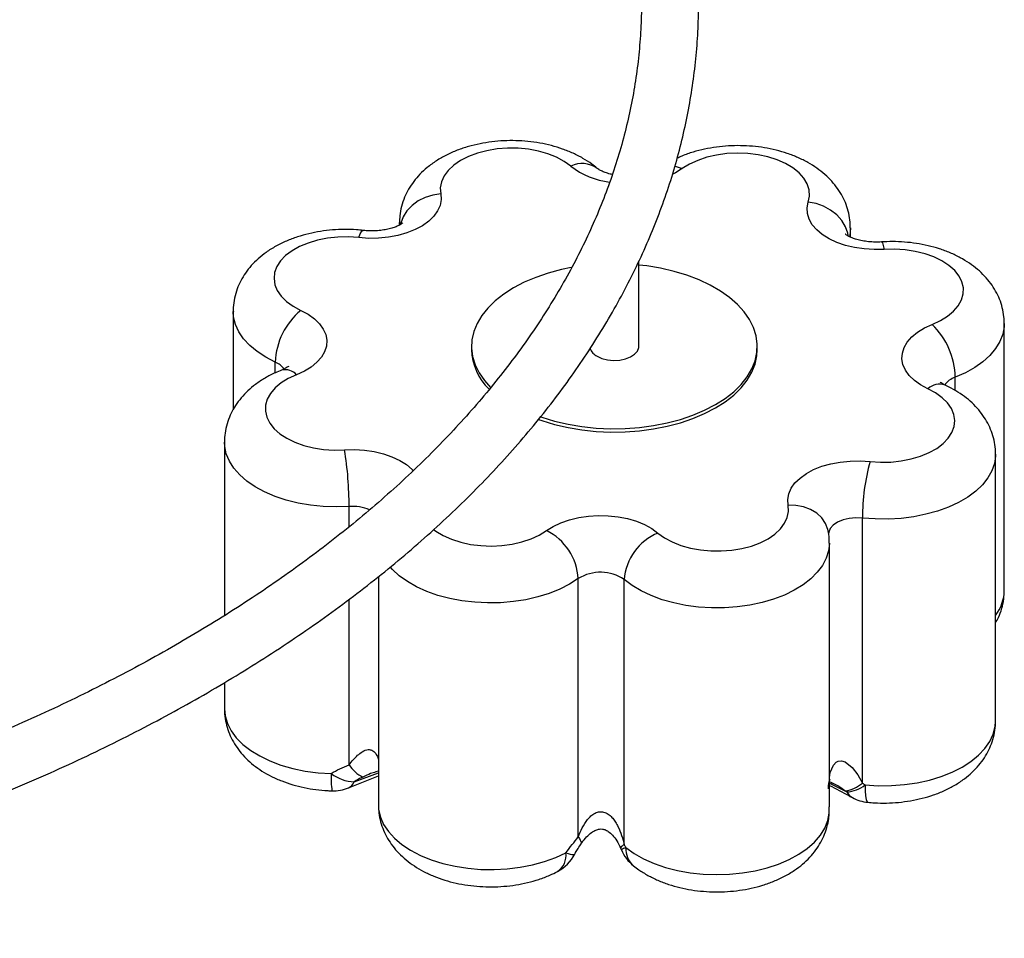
# Paper-space layout '_Isométrica' of a CAD drawing. Header units: millimetres. Extents: x -1398 to -430, y -1129 to 262.
# Tile 5 of 7: x -672 to -430, y -974 to -749. Entities that reach past the tile are written whole.
import ezdxf

# ---------------------------------------------------------------- set-up
doc = ezdxf.new("R2010")
doc.units = ezdxf.units.MM

psp = doc.layouts.new('_Isométrica')

# ---------------------------------------------------------------- linework, layer by layer
at = {"color": 8, "linetype": 'Continuous', "lineweight": 25}
for p, q in [((-578.52, -799.43), (-578.53, -798.92)), ((-608.93, -835.7), (-608.93, -833.09)), ((-442.41, -840.05), (-442.41, -836.79)), ((-590.86, -873.45), (-590.86, -868.48)), ((-590.86, -931.76), (-590.86, -891.21)), ((-589.61, -935.92), (-583.69, -933.72)), ((-473.33, -936.19), (-468.97, -938.38)), ((-473.28, -943.56), (-473.26, -942.01)), ((-473.3, -944.13), (-473.28, -943.56)), ((-473.27, -943.58), (-473.28, -943.56))]:
    psp.add_line(p, q, dxfattribs=at)
at = {"color": 7, "linetype": 'Continuous', "lineweight": 25}
for p, q in [((-578.53, -798.93), (-578.53, -799.52)), ((-468.08, -802.48), (-468.08, -800.17)), ((-519.89, -829.21), (-519.89, -808.38)), ((-619.25, -820.69), (-619.25, -844.76)), ((-430.39, -889), (-430.39, -823.67)), ((-560.89, -829.21), (-560.89, -830.02)), ((-490.89, -830.02), (-490.89, -829.21)), ((-621.39, -852.7), (-621.39, -895.19)), ((-432.52, -921.01), (-432.52, -855.68)), ((-465.15, -936.23), (-465.15, -871.28)), ((-473.24, -942.01), (-473.24, -877.44)), ((-583.69, -885.65), (-583.69, -941.53)), ((-534.72, -949.41), (-534.72, -886.13)), ((-523.47, -951.34), (-523.47, -886.38)), ((-621.39, -911.63), (-621.39, -918.03)), ((-584.2, -933.38), (-583.69, -933.23)), ((-591.02, -937.4), (-583.69, -934.46)), ((-584.18, -933.45), (-584.35, -933.5)), ((-524.37, -952.1), (-524.07, -952.78))]:
    psp.add_line(p, q, dxfattribs=at)
at = {"color": 7, "linetype": 'Continuous', "lineweight": 25, "flags": 128}
for points in [[(-536.57, -785.08), (-538.17, -783.91), (-540.06, -782.9), (-542.18, -782.05), (-544.49, -781.4), (-546.95, -780.94), (-549.49, -780.7), (-552.07, -780.68), (-554.62, -780.88), (-557.1, -781.29), (-559.45, -781.91), (-561.61, -782.72), (-563.54, -783.7), (-565.2, -784.84), (-566.56, -786.11), (-567.58, -787.47), (-568.23, -788.91), (-568.52, -790.39), (-568.42, -791.88)], [(-478.39, -793.88), (-478.1, -792.4), (-478.18, -790.92), (-478.65, -789.45), (-479.48, -788.04), (-480.66, -786.72), (-482.17, -785.51), (-483.96, -784.45), (-486.01, -783.54), (-488.27, -782.82), (-490.68, -782.3), (-493.2, -781.99), (-495.78, -781.9), (-498.35, -782.02), (-500.86, -782.37), (-503.25, -782.92), (-505.48, -783.67), (-507.49, -784.6), (-509.25, -785.69)], [(-568.42, -791.88), (-568.33, -793.29), (-568.59, -794.69), (-569.19, -796.06), (-570.12, -797.36), (-571.37, -798.57), (-572.91, -799.67), (-574.7, -800.62), (-576.71, -801.42), (-578.9, -802.05), (-581.22, -802.48), (-583.62, -802.73), (-586.06, -802.77), (-588.49, -802.6)], [(-459.81, -805.47), (-462.25, -805.52), (-464.68, -805.37), (-467.05, -805.02), (-469.3, -804.49), (-471.4, -803.77), (-473.3, -802.88), (-474.96, -801.84), (-476.34, -800.68), (-477.43, -799.42), (-478.18, -798.08), (-478.6, -796.69), (-478.67, -795.28), (-478.39, -793.88)], [(-588.49, -802.6), (-591.05, -802.43), (-593.63, -802.48), (-596.16, -802.75), (-598.6, -803.23), (-600.89, -803.92), (-602.99, -804.78), (-604.84, -805.82), (-606.4, -807), (-607.65, -808.31), (-608.55, -809.7), (-609.09, -811.16), (-609.25, -812.64), (-609.03, -814.12), (-608.44, -815.57), (-607.48, -816.95), (-606.18, -818.24), (-604.57, -819.4), (-602.69, -820.42)], [(-448.03, -823.86), (-446.02, -822.93), (-444.26, -821.84), (-442.79, -820.62), (-441.65, -819.28), (-440.87, -817.87), (-440.45, -816.4), (-440.42, -814.91), (-440.76, -813.43), (-441.47, -812), (-442.54, -810.65), (-443.95, -809.4), (-445.65, -808.28), (-447.62, -807.33), (-449.81, -806.54), (-452.18, -805.96), (-454.68, -805.58), (-457.24, -805.41), (-459.81, -805.47)], [(-536.47, -809.95), (-538.85, -810.44), (-542.08, -811.29), (-545.13, -812.33), (-547.99, -813.54), (-550.62, -814.91), (-553, -816.43), (-555.1, -818.08), (-556.9, -819.84), (-558.38, -821.7), (-559.53, -823.64), (-560.33, -825.63), (-560.78, -827.66), (-560.88, -829.71), (-560.61, -831.75), (-559.98, -833.76), (-559.01, -835.73), (-557.7, -837.63), (-556.24, -839.27)], [(-540.52, -847.56), (-537.22, -848.32), (-533.82, -848.89), (-530.33, -849.25), (-526.79, -849.4), (-523.25, -849.35), (-519.73, -849.1), (-516.28, -848.63), (-512.92, -847.97), (-509.7, -847.12), (-506.64, -846.08), (-503.78, -844.87), (-501.15, -843.5), (-498.77, -841.98), (-496.67, -840.33), (-494.87, -838.57), (-493.39, -836.71), (-492.24, -834.77), (-491.44, -832.78), (-490.99, -830.75), (-490.9, -828.7), (-491.16, -826.66), (-491.79, -824.65), (-492.76, -822.68), (-494.08, -820.78), (-495.72, -818.97), (-497.66, -817.26), (-499.9, -815.67), (-502.41, -814.22), (-505.16, -812.93), (-508.12, -811.8), (-511.26, -810.85), (-514.55, -810.09), (-517.96, -809.53), (-519.89, -809.3)], [(-602.69, -820.42), (-600.89, -821.37), (-599.36, -822.47), (-598.11, -823.68), (-597.18, -824.98), (-596.57, -826.35), (-596.32, -827.75), (-596.41, -829.16), (-596.85, -830.54), (-597.64, -831.88), (-598.74, -833.14), (-600.15, -834.29), (-601.82, -835.31), (-603.74, -836.19)], [(-449.09, -839.63), (-450.88, -838.67), (-452.41, -837.58), (-453.66, -836.36), (-454.6, -835.06), (-455.2, -833.7), (-455.45, -832.29), (-455.36, -830.89), (-454.92, -829.5), (-454.14, -828.17), (-453.03, -826.91), (-451.63, -825.76), (-449.95, -824.73), (-448.03, -823.86)], [(-530.13, -831.66), (-528.94, -832.19), (-527.56, -832.53), (-526.08, -832.67), (-524.58, -832.59), (-523.16, -832.29), (-521.92, -831.8), (-520.92, -831.15), (-520.24, -830.38), (-519.91, -829.53), (-519.89, -829.21)], [(-540.52, -848.38), (-537.22, -849.14), (-533.82, -849.7), (-530.33, -850.06), (-526.79, -850.22), (-523.25, -850.17), (-519.73, -849.91), (-516.28, -849.45), (-512.92, -848.79), (-509.7, -847.94), (-506.64, -846.9), (-503.78, -845.69), (-501.15, -844.32), (-498.77, -842.8), (-496.67, -841.15), (-494.87, -839.39), (-493.39, -837.53), (-492.24, -835.59), (-491.44, -833.6), (-490.99, -831.57), (-490.89, -830.02)], [(-603.74, -836.19), (-605.76, -837.11), (-607.52, -838.2), (-608.98, -839.43), (-610.12, -840.76), (-610.9, -842.18), (-611.32, -843.65), (-611.36, -845.14), (-611.01, -846.61), (-610.3, -848.04), (-609.23, -849.4), (-607.83, -850.64), (-606.12, -851.76), (-604.15, -852.72), (-601.96, -853.5), (-599.59, -854.09), (-597.1, -854.47), (-594.53, -854.63), (-591.96, -854.58)], [(-463.28, -857.44), (-460.72, -857.61), (-458.15, -857.56), (-455.61, -857.29), (-453.17, -856.81), (-450.88, -856.13), (-448.79, -855.26), (-446.94, -854.22), (-445.37, -853.04), (-444.13, -851.74), (-443.22, -850.34), (-442.69, -848.89), (-442.52, -847.4), (-442.74, -845.92), (-443.34, -844.47), (-444.29, -843.09), (-445.59, -841.8), (-447.2, -840.64), (-449.09, -839.63)], [(-544.49, -847.14), (-543.66, -847.43), (-540.52, -848.38)], [(-543.96, -846.51), (-543.66, -846.61), (-540.52, -847.56)], [(-483.35, -868.17), (-483.44, -866.76), (-483.19, -865.36), (-482.58, -863.99), (-481.65, -862.69), (-480.4, -861.48), (-478.87, -860.38), (-477.08, -859.42), (-475.06, -858.62), (-472.88, -858), (-470.56, -857.56), (-468.15, -857.32), (-465.71, -857.28), (-463.28, -857.44)], [(-515.21, -874.97), (-513.6, -876.13), (-511.72, -877.15), (-509.6, -877.99), (-507.28, -878.65), (-504.83, -879.1), (-502.28, -879.34), (-499.71, -879.36), (-497.15, -879.17), (-494.67, -878.75), (-492.33, -878.14), (-490.16, -877.33), (-488.23, -876.34), (-486.57, -875.2), (-485.21, -873.94), (-484.2, -872.57), (-483.54, -871.13), (-483.25, -869.65), (-483.35, -868.17)], [(-542.53, -874.36), (-540.87, -873.32), (-538.97, -872.44), (-536.87, -871.72), (-534.62, -871.18), (-532.25, -870.83), (-529.82, -870.68), (-527.38, -870.74), (-524.98, -870.99), (-522.67, -871.44), (-520.49, -872.08), (-518.5, -872.89), (-516.72, -873.86), (-515.21, -874.97)], [(-523.08, -952.02), (-521.05, -953.47), (-518.73, -954.77), (-516.17, -955.91), (-513.39, -956.86), (-510.44, -957.62), (-507.35, -958.18), (-504.18, -958.52), (-500.95, -958.64), (-497.73, -958.55), (-494.54, -958.23), (-491.44, -957.71), (-488.47, -956.97), (-485.67, -956.04), (-483.07, -954.93), (-480.72, -953.65), (-478.65, -952.22), (-476.88, -950.66), (-475.44, -948.99), (-474.35, -947.23), (-473.63, -945.41), (-473.28, -943.56)]]:
    psp.add_lwpolyline(points, dxfattribs=at)
at = {"color": 8, "linetype": 'Continuous', "lineweight": 25, "flags": 128}
for points in [[(-509.25, -785.69), (-510.9, -786.72), (-511.54, -787.05)], [(-511.15, -785.05), (-510.77, -785.14), (-509.25, -785.69)], [(-568.42, -791.88), (-570.36, -792.16), (-572.23, -792.74), (-573.95, -793.61), (-575.45, -794.72), (-576.69, -796.04), (-577.61, -797.51), (-578.17, -799.08), (-578.21, -799.25)], [(-468.64, -802.1), (-468.75, -801.51), (-469.31, -799.92), (-470.22, -798.41), (-471.44, -797.04), (-472.93, -795.86), (-474.63, -794.92), (-476.47, -794.25), (-478.39, -793.88)], [(-468.08, -800.17), (-468.15, -801.31), (-468.33, -802.31)], [(-588.49, -802.6), (-588.13, -801.65), (-587.78, -801.05), (-587.45, -800.83), (-587.4, -800.83)], [(-460.45, -803.65), (-460.43, -803.65), (-460.24, -803.89), (-460.03, -804.5), (-459.81, -805.47)], [(-608.93, -833.09), (-611.29, -831.86), (-613.39, -830.49), (-615.2, -828.99), (-616.7, -827.37), (-617.86, -825.67), (-618.68, -823.9), (-619.14, -822.09), (-619.25, -820.7)], [(-430.39, -823.66), (-430.42, -824.46), (-430.76, -826.28), (-431.46, -828.07), (-432.51, -829.79), (-433.9, -831.44), (-435.61, -832.98), (-437.62, -834.4), (-439.89, -835.68), (-442.41, -836.79)], [(-590.86, -868.48), (-594.02, -868.58), (-597.19, -868.46), (-600.31, -868.14), (-603.35, -867.61), (-606.26, -866.88), (-609, -865.97), (-611.55, -864.87), (-613.86, -863.62), (-615.9, -862.22), (-617.65, -860.69), (-619.09, -859.06), (-620.19, -857.34), (-620.94, -855.56), (-621.33, -853.75), (-621.39, -852.72)], [(-591.96, -854.58), (-589.52, -854.53), (-587.09, -854.67), (-584.72, -855.02), (-582.47, -855.56), (-580.37, -856.28), (-578.47, -857.17), (-576.81, -858.2), (-575.43, -859.36), (-575.12, -859.68)], [(-432.52, -855.68), (-432.53, -856.12), (-432.8, -857.94), (-433.43, -859.73), (-434.42, -861.47), (-435.75, -863.14), (-437.39, -864.7), (-439.34, -866.15), (-441.57, -867.45), (-444.04, -868.6), (-446.72, -869.58), (-449.58, -870.37), (-452.58, -870.96), (-455.68, -871.36), (-458.83, -871.54), (-462, -871.52), (-465.15, -871.28)], [(-473.53, -874.45), (-473.6, -874.11), (-474.17, -872.62), (-475.08, -871.27), (-476.32, -870.11), (-477.83, -869.19), (-479.55, -868.54), (-481.41, -868.2), (-483.35, -868.17)], [(-465.15, -871.28), (-466.78, -871.21), (-468.38, -871.37), (-469.89, -871.73), (-471.21, -872.28), (-472.27, -873), (-473.01, -873.84), (-473.4, -874.75), (-473.45, -875.25)], [(-570.17, -874.12), (-569.61, -874.53), (-567.81, -875.6), (-565.76, -876.5), (-563.5, -877.22), (-561.09, -877.74), (-558.57, -878.05), (-556, -878.15), (-553.43, -878.02), (-550.92, -877.68), (-548.52, -877.13), (-546.3, -876.38), (-544.28, -875.45), (-542.53, -874.36)], [(-473.24, -877.45), (-473.24, -877.52), (-473.44, -879.35), (-474, -881.15), (-474.92, -882.9), (-476.18, -884.58), (-477.77, -886.17), (-479.66, -887.64), (-481.84, -888.97), (-484.26, -890.15), (-486.9, -891.16), (-489.73, -891.99), (-492.71, -892.63), (-495.79, -893.06), (-498.94, -893.28), (-502.11, -893.3), (-505.26, -893.1), (-508.35, -892.7), (-511.35, -892.09), (-514.2, -891.29), (-516.87, -890.3), (-519.33, -889.15), (-521.54, -887.83), (-523.47, -886.38)], [(-534.72, -886.13), (-536.84, -887.49), (-539.22, -888.7), (-541.83, -889.75), (-544.62, -890.61), (-547.57, -891.29), (-550.63, -891.76), (-553.77, -892.02), (-556.94, -892.08), (-560.1, -891.92), (-563.21, -891.56), (-566.22, -890.99), (-569.11, -890.23), (-571.82, -889.27), (-574.32, -888.15), (-576.58, -886.86), (-578.57, -885.44), (-580.26, -883.89), (-580.82, -883.28)], [(-621.39, -918.03), (-621.22, -919.77), (-620.68, -921.61), (-619.77, -923.4), (-618.5, -925.11), (-616.89, -926.73), (-614.96, -928.23), (-612.74, -929.58), (-610.26, -930.78), (-607.55, -931.8), (-604.66, -932.63), (-601.62, -933.26), (-598.47, -933.68), (-595.26, -933.88)], [(-464.49, -936.67), (-461.27, -936.86), (-458.04, -936.84), (-454.84, -936.6), (-451.7, -936.14), (-448.69, -935.47), (-445.82, -934.6), (-443.16, -933.55), (-440.73, -932.32), (-438.56, -930.93), (-436.69, -929.41), (-435.15, -927.77), (-433.94, -926.04), (-433.1, -924.24), (-432.63, -922.39), (-432.52, -921.01)], [(-473.24, -934.91), (-473.01, -933.66), (-472.25, -931.85), (-471.57, -931.11), (-471.09, -930.84), (-470.23, -930.74), (-469.39, -930.98), (-467.62, -932.38), (-466.28, -934.18), (-465.15, -936.23), (-465.15, -936.23)], [(-464.49, -936.67), (-464.45, -938.15), (-464.36, -939.36), (-464.21, -940.25), (-464.01, -940.78), (-463.81, -940.93)], [(-583.69, -941.53), (-583.62, -942.68), (-583.2, -944.53), (-582.4, -946.34), (-581.24, -948.08), (-579.74, -949.73), (-577.91, -951.27), (-575.78, -952.67), (-573.38, -953.92), (-570.75, -955), (-567.91, -955.89), (-564.91, -956.59), (-561.79, -957.08), (-558.59, -957.35), (-555.36, -957.4), (-552.14, -957.24), (-548.98, -956.85), (-545.92, -956.26), (-543, -955.46), (-540.26, -954.47), (-537.74, -953.3)], [(-534.72, -949.41), (-534.44, -949.83), (-534.23, -950.22), (-534.1, -950.56), (-534.05, -950.86), (-534.08, -951.11), (-534.15, -951.25)], [(-537.74, -953.3), (-537.2, -953.48), (-536.74, -953.61), (-536.34, -953.7), (-536.03, -953.74), (-535.79, -953.74), (-535.63, -953.69), (-535.57, -953.63)]]:
    psp.add_lwpolyline(points, dxfattribs=at)
at = {"color": 8, "linetype": 'Continuous', "lineweight": 25}
for centre, radius, start, end in [((-533.78, -790.75), 6.31, 54.3867, 116.1675), ((-524.62, -769.65), 19.51, 232.2429, 262.8449), ((-610.77, -837.64), 4.91, 35.4415, 67.9951), ((-606.51, -838.64), 3.7, 41.4506, 103.9485), ((-446.22, -842.73), 4.23, 71.709, 132.79), ((-440.72, -841.83), 5.31, 108.5218, 143.9735), ((-590, -879.2), 10.76, 67.1634, 94.5585), ((-440.76, -888.82), 10.38, 322.5543, 359.0416), ((-575.54, -935.02), 19.75, 176.6874, 188.9999), ((-592.15, -934.89), 2.75, 294.3053, 337.9056), ((-465.95, -936.79), 3.41, 207.8102, 241.1313), ((-522.95, -952.85), 1.6, 108.996, 152.1176), ((-519.78, -960.31), 8.92, 111.7597, 119.5192), ((-517.65, -952.35), 5.44, 176.5817, 228.9717), ((-542.5, -953.9), 4.8, 303.9923, 7.1833)]:
    psp.add_arc(centre, radius, start, end, dxfattribs=at)
at = {"color": 7, "linetype": 'Continuous', "lineweight": 25}
for centre, radius, start, end in [((-591.85, -833.64), 17.09, 129.3387, 178.1634), ((-461.1, -837.24), 18.7, 1.357, 45.6775), ((-546.74, -829.56), 14.16, 181.8859, 225.9227), ((-528.73, -828.73), 3.25, 197.3747, 244.4065), ((-678.96, -868.47), 88.1, 359.991, 9.0703), ((-412.68, -871.3), 52.46, 164.6838, 179.9771), ((-548.77, -886.97), 14.07, 3.4254, 63.6742), ((-510.17, -887.31), 13.33, 112.1892, 176.0008), ((-529.29, -894.8), 10.23, 55.3552, 122.0958), ((-583.75, -927.11), 8.49, 213.16, 243.8347), ((-589.16, -925.82), 10.11, 232.8822, 267.4565), ((-594.76, -928.12), 10, 268.3515, 291.9043), ((-470.61, -929.91), 8.35, 279.198, 310.8044), ((-469.67, -929.83), 8.59, 274.688, 307.1587), ((-462.86, -930.97), 10, 241.734, 264.5779), ((-483.26, -943.27), 10, 355.0642, 358.2367), ((-544.45, -949.02), 10, 297.5853, 332.564), ((-514.96, -948.66), 10, 202.8809, 231.1842)]:
    psp.add_arc(centre, radius, start, end, dxfattribs=at)
for points, knots in [([(-630.61, -589.08), (-630.22, -589.31), (-627.21, -591.03), (-621.81, -594.38), (-614.43, -599.11), (-607.31, -603.97), (-600.43, -608.94), (-593.81, -614.01), (-587.44, -619.18), (-581.33, -624.46), (-575.48, -629.82), (-569.91, -635.27), (-564.61, -640.81), (-559.58, -646.42), (-554.83, -652.11), (-550.37, -657.87), (-546.2, -663.7), (-542.32, -669.59), (-538.72, -675.54), (-535.43, -681.54), (-532.43, -687.6), (-529.73, -693.7), (-527.34, -699.84), (-525.25, -706.02), (-523.46, -712.23), (-521.99, -718.47), (-520.82, -724.74), (-519.97, -731.03), (-519.43, -737.33), (-519.21, -743.64), (-519.3, -749.96), (-519.71, -756.27), (-520.44, -762.57), (-521.48, -768.86), (-522.83, -775.13), (-524.49, -781.38), (-526.47, -787.59), (-528.75, -793.77), (-531.34, -799.91), (-534.23, -806), (-537.42, -812.04), (-540.91, -818.03), (-544.69, -823.96), (-548.77, -829.83), (-553.13, -835.63), (-557.78, -841.36), (-562.71, -847.01), (-567.92, -852.59), (-573.4, -858.08), (-579.15, -863.48), (-585.17, -868.79), (-591.45, -874), (-597.99, -879.12), (-604.78, -884.13), (-611.82, -889.03), (-619.1, -893.81), (-626.61, -898.48), (-634.35, -903.03), (-642.32, -907.46), (-650.51, -911.75), (-658.9, -915.92), (-667.5, -919.95), (-676.3, -923.84), (-685.29, -927.58), (-694.47, -931.18), (-703.82, -934.64), (-713.33, -937.94), (-723.01, -941.08), (-732.85, -944.07), (-742.83, -946.9), (-752.94, -949.57), (-763.19, -952.07), (-773.55, -954.4), (-784.03, -956.57), (-794.61, -958.57), (-805.29, -960.39), (-816.06, -962.04), (-826.9, -963.52), (-837.81, -964.81), (-848.78, -965.93), (-859.81, -966.88), (-870.87, -967.64), (-881.97, -968.22), (-893.1, -968.62), (-904.24, -968.84), (-915.39, -968.88), (-926.53, -968.74), (-937.66, -968.42), (-948.78, -967.92), (-959.86, -967.23), (-970.9, -966.37), (-981.9, -965.33), (-992.84, -964.1), (-1002.47, -962.88), (-1008.43, -962), (-1010.78, -961.65)], [0, 0, 0, 0, 0.001642, 0.012478, 0.023314, 0.034149, 0.044983, 0.055819, 0.066654, 0.077492, 0.088331, 0.099174, 0.11002, 0.120871, 0.131729, 0.142593, 0.153467, 0.164351, 0.175246, 0.186154, 0.197077, 0.208015, 0.21897, 0.229943, 0.240932, 0.251938, 0.26296, 0.273996, 0.285043, 0.2961, 0.307162, 0.318225, 0.329285, 0.340338, 0.351381, 0.362411, 0.373426, 0.384426, 0.395408, 0.406374, 0.417323, 0.428256, 0.439175, 0.45008, 0.460973, 0.471855, 0.482728, 0.493593, 0.504451, 0.515304, 0.526152, 0.536998, 0.54784, 0.558681, 0.569521, 0.58036, 0.591199, 0.602038, 0.612877, 0.623718, 0.634559, 0.645401, 0.656245, 0.667089, 0.677935, 0.688783, 0.699632, 0.710482, 0.721334, 0.732187, 0.743041, 0.753897, 0.764754, 0.775612, 0.786471, 0.797331, 0.808191, 0.819053, 0.829915, 0.840778, 0.851641, 0.862505, 0.87337, 0.884234, 0.895099, 0.905964, 0.916829, 0.927693, 0.938558, 0.949422, 0.960286, 0.97115, 0.982013, 0.992875, 1, 1, 1, 1]), ([(-803.53, -974.24), (-800.52, -973.75), (-793.87, -972.66), (-783.69, -970.77), (-772.98, -968.6), (-762.37, -966.25), (-751.88, -963.74), (-741.52, -961.05), (-731.29, -958.2), (-721.19, -955.18), (-711.25, -952), (-701.45, -948.65), (-691.82, -945.15), (-682.36, -941.49), (-673.08, -937.68), (-663.98, -933.72), (-655.07, -929.61), (-646.36, -925.35), (-637.86, -920.95), (-629.57, -916.41), (-621.49, -911.74), (-613.64, -906.93), (-606.02, -902), (-598.64, -896.94), (-591.51, -891.76), (-584.62, -886.46), (-577.98, -881.05), (-571.61, -875.53), (-565.5, -869.9), (-559.67, -864.18), (-554.11, -858.35), (-548.83, -852.44), (-543.83, -846.44), (-539.13, -840.36), (-534.71, -834.2), (-530.6, -827.97), (-526.78, -821.67), (-523.27, -815.31), (-520.07, -808.9), (-517.17, -802.44), (-514.58, -795.94), (-512.31, -789.4), (-510.35, -782.82), (-508.71, -776.22), (-507.38, -769.6), (-506.36, -762.96), (-505.66, -756.31), (-505.28, -749.65), (-505.22, -742.99), (-505.47, -736.33), (-506.04, -729.68), (-506.92, -723.05), (-508.11, -716.43), (-509.62, -709.83), (-511.45, -703.26), (-513.58, -696.72), (-516.03, -690.22), (-518.46, -684.47), (-520.19, -680.9), (-520.89, -679.47)], [0, 0, 0, 0, 0.014711, 0.032488, 0.050268, 0.068049, 0.085831, 0.103616, 0.121403, 0.139192, 0.156983, 0.174776, 0.192571, 0.210369, 0.22817, 0.245973, 0.263778, 0.281585, 0.299395, 0.317207, 0.33502, 0.352835, 0.37065, 0.388466, 0.406282, 0.424097, 0.44191, 0.459719, 0.477524, 0.495324, 0.513116, 0.530899, 0.548672, 0.566432, 0.584178, 0.601907, 0.619618, 0.637309, 0.654978, 0.672625, 0.690249, 0.707849, 0.725427, 0.742982, 0.760518, 0.778036, 0.795539, 0.813032, 0.830517, 0.848, 0.865483, 0.88297, 0.900465, 0.917973, 0.935497, 0.953039, 0.970601, 0.988185, 1, 1, 1, 1]), ([(-530.1, -785.62), (-530.53, -785.27), (-531.62, -784.38), (-533.57, -783.13), (-535.97, -781.89), (-538.56, -780.85), (-541.29, -780.01), (-544.14, -779.39), (-547.05, -778.99), (-550, -778.81), (-552.96, -778.84), (-555.9, -779.09), (-558.81, -779.56), (-561.65, -780.25), (-564.4, -781.17), (-567.04, -782.34), (-569.51, -783.74), (-571.68, -785.32), (-573.53, -787.03), (-575.06, -788.8), (-576.31, -790.68), (-577.33, -792.72), (-578.06, -794.9), (-578.48, -797.01), (-578.49, -798.35), (-578.5, -798.91)], [0, 0, 0, 0, 0.028563, 0.073324, 0.118789, 0.164983, 0.211358, 0.257611, 0.303676, 0.349606, 0.395516, 0.441544, 0.487806, 0.534464, 0.581656, 0.62946, 0.677804, 0.726216, 0.768507, 0.80942, 0.849057, 0.887655, 0.92962, 0.970372, 1, 1, 1, 1]), ([(-468.12, -800.17), (-468.12, -799.72), (-468.11, -798.52), (-468.44, -796.61), (-469.07, -794.49), (-469.99, -792.46), (-471.18, -790.55), (-472.62, -788.75), (-474.32, -787.08), (-476.28, -785.54), (-478.48, -784.16), (-480.91, -782.95), (-483.52, -781.94), (-486.28, -781.14), (-489.13, -780.55), (-492.05, -780.18), (-495.01, -780.03), (-497.97, -780.1), (-500.91, -780.38), (-503.81, -780.88), (-506.63, -781.62), (-508.88, -782.37), (-510.11, -782.96), (-510.5, -783.14)], [0, 0, 0, 0, 0.027023, 0.071334, 0.115379, 0.159602, 0.204447, 0.250348, 0.297678, 0.346658, 0.397253, 0.449119, 0.501712, 0.554427, 0.606981, 0.659324, 0.711529, 0.763735, 0.816094, 0.868748, 0.921878, 0.975636, 1, 1, 1, 1]), ([(-526.37, -787.12), (-526.55, -787.08), (-527.2, -786.96), (-528.14, -786.65), (-529.1, -786.25), (-529.74, -785.89), (-530.01, -785.69), (-530.09, -785.63), (-530.1, -785.62)], [0, 0, 0, 0, 0.0892527, 0.3169736, 0.5391641, 0.7566569, 0.9553227, 1, 1, 1, 1]), ([(-587.4, -800.83), (-587.94, -800.78), (-589.46, -800.63), (-591.98, -800.56), (-594.94, -800.68), (-597.87, -801.03), (-600.75, -801.59), (-603.56, -802.38), (-606.26, -803.4), (-608.83, -804.67), (-611.14, -806.12), (-613.14, -807.72), (-614.83, -809.41), (-616.26, -811.23), (-617.42, -813.14), (-618.34, -815.21), (-618.95, -817.41), (-619.25, -819.28), (-619.22, -820.37), (-619.21, -820.7)], [0, 0, 0, 0, 0.036405, 0.101737, 0.167117, 0.232731, 0.298776, 0.365475, 0.432999, 0.501384, 0.570346, 0.631709, 0.691187, 0.74872, 0.804545, 0.859036, 0.918104, 0.975581, 1, 1, 1, 1]), ([(-577.67, -798.96), (-577.69, -798.98), (-577.72, -799.01), (-578.07, -799.28), (-578.68, -799.63), (-579.56, -800.01), (-580.68, -800.37), (-582.01, -800.67), (-583.5, -800.88), (-585.08, -800.96), (-586.4, -800.93), (-587.16, -800.85), (-587.4, -800.83)], [0, 0, 0, 0, 0.0979809, 0.1972465, 0.2965645, 0.3978294, 0.502206, 0.6100001, 0.7207824, 0.8337031, 0.9477102, 1, 1, 1, 1]), ([(-460.45, -803.65), (-460.72, -803.67), (-461.52, -803.71), (-462.87, -803.68), (-464.43, -803.52), (-465.87, -803.24), (-467.12, -802.88), (-468.12, -802.48), (-468.84, -802.09), (-469.24, -801.82), (-469.37, -801.67), (-469.34, -801.71), (-469.34, -801.72)], [0, 0, 0, 0, 0.06065, 0.182118, 0.303503, 0.423472, 0.541107, 0.655915, 0.768158, 0.879258, 0.992059, 1, 1, 1, 1]), ([(-430.42, -823.65), (-430.42, -823.08), (-430.44, -821.78), (-430.83, -819.77), (-431.51, -817.66), (-432.47, -815.65), (-433.7, -813.76), (-435.18, -811.98), (-436.93, -810.32), (-438.92, -808.81), (-441.16, -807.46), (-443.62, -806.28), (-446.26, -805.3), (-449.04, -804.53), (-451.91, -803.98), (-454.83, -803.65), (-457.69, -803.53), (-459.57, -803.61), (-460.45, -803.65)], [0, 0, 0, 0, 0.043855, 0.101569, 0.159029, 0.216814, 0.275506, 0.335661, 0.397743, 0.461997, 0.528313, 0.596182, 0.664882, 0.733634, 0.802151, 0.8704, 0.938494, 1, 1, 1, 1]), ([(-605.67, -834.09), (-605.68, -834.1), (-605.69, -834.11), (-605.99, -834.35), (-606.54, -834.68), (-607.11, -834.93), (-607.4, -835.05)], [0, 0, 0, 0, 0.215416, 0.477815, 0.738814, 1, 1, 1, 1]), ([(-607.4, -835.05), (-607.9, -835.25), (-609.29, -835.83), (-611.45, -836.96), (-613.71, -838.45), (-615.67, -840.09), (-617.3, -841.81), (-618.67, -843.64), (-619.77, -845.58), (-620.63, -847.66), (-621.17, -849.86), (-621.41, -851.59), (-621.37, -852.54), (-621.36, -852.73)], [0, 0, 0, 0, 0.064222, 0.179622, 0.296101, 0.399087, 0.498815, 0.595313, 0.689051, 0.780683, 0.879822, 0.976416, 1, 1, 1, 1]), ([(-444.89, -838.72), (-445.03, -838.65), (-445.43, -838.45), (-445.88, -838.18), (-446.11, -837.97), (-446.1, -837.99), (-446.09, -837.99)], [0, 0, 0, 0, 0.175231, 0.499721, 0.827327, 1, 1, 1, 1]), ([(-432.56, -855.68), (-432.56, -855.25), (-432.54, -854.08), (-432.87, -852.2), (-433.49, -850.07), (-434.4, -848.04), (-435.58, -846.12), (-437.01, -844.32), (-438.7, -842.64), (-440.65, -841.1), (-442.73, -839.78), (-444.21, -839.05), (-444.89, -838.72)], [0, 0, 0, 0, 0.057859, 0.158787, 0.259078, 0.35974, 0.461788, 0.56621, 0.67386, 0.78526, 0.900351, 1, 1, 1, 1]), ([(-473.27, -877.46), (-473.26, -877.27), (-473.22, -876.37), (-473.36, -875.36), (-473.51, -874.55), (-473.53, -874.45)], [0, 0, 0, 0, 0.19027, 0.890154, 1, 1, 1, 1]), ([(-432.52, -896.95), (-432.29, -896.52), (-431.66, -895.4), (-430.97, -893.44), (-430.47, -891.21), (-430.42, -889.74), (-430.4, -889.04)], [0, 0, 0, 0, 0.176939, 0.467336, 0.749039, 1, 1, 1, 1]), ([(-621.37, -917.98), (-621.38, -918.04), (-621.43, -918.85), (-621.24, -920.4), (-620.78, -922.57), (-620, -924.65), (-618.96, -926.63), (-617.66, -928.49), (-616.09, -930.23), (-614.27, -931.84), (-612.2, -933.31), (-609.89, -934.62), (-607.38, -935.74), (-604.69, -936.65), (-601.88, -937.36), (-598.99, -937.84), (-596.7, -938.05), (-595.38, -938.1), (-595.05, -938.11)], [0, 0, 0, 0, 0.005518, 0.069009, 0.131866, 0.194634, 0.257949, 0.32244, 0.388696, 0.457169, 0.528023, 0.601003, 0.675453, 0.750533, 0.82553, 0.900236, 0.974674, 1, 1, 1, 1]), ([(-463.81, -940.93), (-463.26, -940.97), (-461.74, -941.1), (-459.22, -941.13), (-456.26, -940.97), (-453.34, -940.58), (-450.47, -939.97), (-447.68, -939.14), (-445, -938.07), (-442.46, -936.76), (-440.2, -935.26), (-438.25, -933.63), (-436.61, -931.91), (-435.24, -930.07), (-434.14, -928.14), (-433.29, -926.06), (-432.74, -923.85), (-432.5, -922.11), (-432.54, -921.16), (-432.55, -920.97)], [0, 0, 0, 0, 0.036817, 0.102925, 0.169128, 0.235597, 0.302548, 0.370199, 0.438706, 0.508066, 0.577867, 0.639582, 0.699346, 0.757174, 0.813347, 0.868257, 0.927668, 0.985552, 1, 1, 1, 1]), ([(-595.26, -933.88), (-594.59, -933.46), (-593.88, -933.09), (-592.41, -932.39), (-591.65, -932.07), (-590.86, -931.76)], [0, 0, 0, 0, 0.5, 0.5, 1, 1, 1, 1]), ([(-587.49, -934.73), (-587.86, -934.9), (-588.22, -935.08), (-588.93, -935.47), (-589.27, -935.68), (-589.61, -935.92)], [0, 0, 0, 0, 0.5, 0.5, 1, 1, 1, 1]), ([(-473.43, -937.61), (-473.44, -937.47), (-473.46, -936.96), (-473.36, -936.26), (-473.19, -935.58), (-473.04, -935.25), (-473.03, -935.24), (-473.03, -935.23)], [0, 0, 0, 0, 0.098235, 0.374087, 0.598152, 0.831394, 1, 1, 1, 1]), ([(-473.26, -935.9), (-473.15, -935.93), (-472.93, -935.99), (-472.63, -936.14), (-472.49, -936.22)], [0, 0, 0, 0, 0.502871, 1, 1, 1, 1]), ([(-473.24, -936.77), (-471.62, -937.63), (-469.73, -938.63), (-467.86, -939.64), (-467.6, -939.78)], [0, 0, 0, 0, 0.860535, 1, 1, 1, 1]), ([(-583.67, -941.58), (-583.65, -942.23), (-583.62, -943.62), (-583.18, -945.71), (-582.46, -947.8), (-581.47, -949.8), (-580.21, -951.68), (-578.69, -953.44), (-576.91, -955.08), (-574.89, -956.57), (-572.62, -957.91), (-570.13, -959.06), (-567.47, -960.01), (-564.68, -960.75), (-561.81, -961.28), (-558.87, -961.58), (-555.92, -961.67), (-552.96, -961.54), (-550.03, -961.2), (-547.15, -960.63), (-544.34, -959.83), (-541.89, -958.91), (-540.43, -958.19), (-539.82, -957.89)], [0, 0, 0, 0, 0.0376533, 0.0805801, 0.1233715, 0.1664592, 0.2102752, 0.2552296, 0.3016526, 0.3496992, 0.3992482, 0.4498915, 0.5010806, 0.5522586, 0.6032496, 0.6540469, 0.7047447, 0.7554886, 0.8064149, 0.8576789, 0.9094523, 0.9618669, 1, 1, 1, 1]), ([(-473.27, -943.58), (-473.27, -943.49), (-473.25, -942.97), (-473.25, -942.45), (-473.26, -942.03)], [0, 0, 0, 0, 0.175354, 1, 1, 1, 1]), ([(-534.72, -949.41), (-534.44, -948.65), (-534.12, -947.9), (-533.38, -946.47), (-532.96, -945.78), (-532.2, -944.84), (-531.93, -944.54), (-531.32, -944), (-531, -943.77), (-530.26, -943.39), (-529.87, -943.27), (-529.25, -943.21), (-529.04, -943.22), (-528.63, -943.27), (-528.43, -943.32), (-528.04, -943.46), (-527.86, -943.54), (-527.5, -943.75), (-527.33, -943.86), (-527.01, -944.11), (-526.85, -944.25), (-526.56, -944.53), (-526.43, -944.68), (-526.04, -945.14), (-525.81, -945.47), (-525.38, -946.15), (-525.18, -946.5), (-524.65, -947.58), (-524.36, -948.31), (-523.86, -949.81), (-523.65, -950.57), (-523.47, -951.34)], [0, 0, 0, 0, 0.125, 0.125, 0.25, 0.25, 0.3125, 0.3125, 0.375, 0.375, 0.4375, 0.4375, 0.46875, 0.46875, 0.5, 0.5, 0.53125, 0.53125, 0.5625, 0.5625, 0.59375, 0.59375, 0.625, 0.625, 0.6875, 0.6875, 0.75, 0.75, 0.875, 0.875, 1, 1, 1, 1]), ([(-521.23, -956.45), (-520.8, -956.78), (-519.68, -957.64), (-517.69, -958.86), (-515.24, -960.06), (-512.62, -961.06), (-509.85, -961.85), (-506.99, -962.42), (-504.07, -962.77), (-501.11, -962.9), (-498.15, -962.82), (-495.21, -962.52), (-492.32, -962), (-489.5, -961.26), (-486.77, -960.29), (-484.17, -959.07), (-481.82, -957.66), (-479.76, -956.1), (-478.02, -954.44), (-476.53, -952.65), (-475.31, -950.76), (-474.33, -948.71), (-473.65, -946.58), (-473.38, -945.01), (-473.31, -944.22), (-473.3, -944.13)], [0, 0, 0, 0, 0.029355, 0.075968, 0.123222, 0.171114, 0.219084, 0.2669, 0.314525, 0.362032, 0.40955, 0.457215, 0.505159, 0.553548, 0.602516, 0.652118, 0.70223, 0.747123, 0.790694, 0.832836, 0.873686, 0.9135, 0.956739, 0.995319, 1, 1, 1, 1]), ([(-534.13, -951.26), (-534.04, -951.11), (-533.63, -950.45), (-532.77, -949.43), (-531.6, -948.37), (-530.52, -947.74), (-529.61, -947.45), (-528.78, -947.44), (-527.96, -947.7), (-527.02, -948.29), (-525.99, -949.32), (-525.06, -950.63), (-524.6, -951.65), (-524.38, -952.12)], [0, 0, 0, 0, 0.041144, 0.181868, 0.301808, 0.394025, 0.459391, 0.509399, 0.568989, 0.646944, 0.75877, 0.888639, 1, 1, 1, 1]), ([(-537.74, -953.3), (-537.24, -952.6), (-536.74, -951.94), (-535.72, -950.65), (-535.22, -950.02), (-534.72, -949.41)], [0, 0, 0, 0, 0.5, 0.5, 1, 1, 1, 1]), ([(-535.57, -953.63), (-535.55, -953.59), (-535.36, -953.21), (-534.89, -952.43), (-534.43, -951.68), (-534.17, -951.29), (-534.15, -951.26)], [0, 0, 0, 0, 0.049316, 0.467219, 0.963629, 1, 1, 1, 1])]:
    psp.add_open_spline(points, degree=3, knots=knots, dxfattribs=at)
at = {"color": 8, "linetype": 'Continuous', "lineweight": 25}
for points, knots in [([(-590.86, -931.76), (-590.51, -931.32), (-589.85, -930.48), (-588.79, -929.38), (-587.6, -928.44), (-586.4, -927.93), (-585.41, -928.07), (-584.72, -928.49), (-584.17, -929.19), (-583.79, -929.9), (-583.7, -930.34), (-583.69, -930.42)], [0, 0, 0, 0, 0.1593531, 0.307729, 0.4587016, 0.6322627, 0.7300048, 0.7874416, 0.8830439, 0.9811889, 1, 1, 1, 1]), ([(-584.35, -933.5), (-584.77, -933.63), (-585.85, -933.96), (-586.86, -934.44), (-587.49, -934.73)], [0, 0, 0, 0, 0.378342, 1, 1, 1, 1]), ([(-469.27, -938.16), (-469.89, -937.72), (-470.91, -937), (-472.05, -936.45), (-472.5, -936.24)], [0, 0, 0, 0, 0.6024751, 1, 1, 1, 1])]:
    psp.add_open_spline(points, degree=3, knots=knots, dxfattribs=at)
at = {"color": 7, "linetype": 'Continuous', "lineweight": 25}
for points in [[(-465.15, -936.23), (-464.92, -936.38), (-464.7, -936.52), (-464.49, -936.67)], [(-468.97, -938.38), (-469.07, -938.31), (-469.17, -938.23), (-469.27, -938.16)], [(-523.47, -951.34), (-523.34, -951.56), (-523.21, -951.79), (-523.08, -952.02)]]:
    psp.add_open_spline(points, degree=3, dxfattribs=at)

doc.saveas('drawing.dxf')
